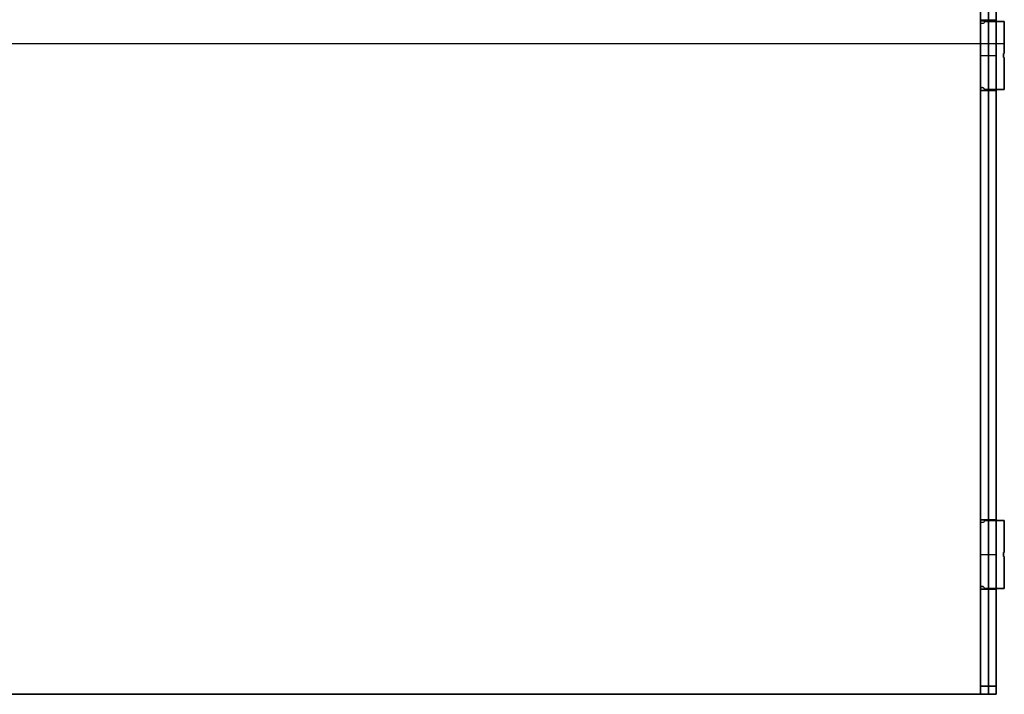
# Model space of a CAD drawing. Header units: millimetres. Extents: x -494 to 494, y -169 to 169.
# Tile 7 of 8: x 247 to 493, y -169 to 0. Entities that reach past the tile are written whole.
import ezdxf

# ---------------------------------------------------------------- set-up
doc = ezdxf.new("R2010")
doc.units = ezdxf.units.MM
doc.layers.add('Défaut', color=7, linetype='Continuous', true_color=0x000000)

msp = doc.modelspace()

# ---------------------------------------------------------------- linework, layer by layer
at = {"layer": 'Défaut'}
for p, q in [((487.5, -169, 241), (487.5, 169, 241)), ((491.5, -169, 241), (491.5, 169, 241)), ((489.5, 167, 0.5), (489.5, -167, 0.5)), ((489.5, -167, 481.5), (489.5, 167, 481.5)), ((487.5, 107.57, 465.5), (487.5, -0.54, 465.5)), ((487.5, 107.57, 16.5), (487.5, -0.54, 16.5)), ((487.5, 0, 0.5), (491.5, 0, 0.5)), ((487.5, 0, 481.5), (491.5, 0, 481.5)), ((487.5, -0.3, 16.5), (491.5, -0.3, 16.5)), ((487.5, -0.3, 465.5), (491.5, -0.3, 465.5)), ((488.02, -0.99, 467.5), (488.02, -0.99, 463.5)), ((488.02, -0.99, 18.5), (488.02, -0.99, 14.5)), ((488.5, -0.49, 465.5), (493.5, -0.49, 465.5)), ((488.5, -0.49, 16.5), (493.5, -0.49, 16.5)), ((489.5, -0.3, 14.5), (489.5, -17.7, 14.5)), ((489.5, -0.3, 18.5), (489.5, -0.3, 14.5)), ((489.5, -17.7, 18.5), (489.5, -0.3, 18.5)), ((489.5, -0.3, 463.5), (489.5, -17.7, 463.5)), ((489.5, -0.3, 467.5), (489.5, -0.3, 463.5)), ((489.5, -17.7, 467.5), (489.5, -0.3, 467.5)), ((491, -0.49, 463.5), (491, -0.49, 467.5)), ((491, -0.49, 14.5), (491, -0.49, 18.5)), ((493.5, -0.49, 465.5), (493.5, -8.49, 465.5)), ((493.5, -0.49, 16.5), (493.5, -8.49, 16.5)), ((493.5, -4.49, 463.5), (493.5, -4.49, 467.5)), ((493.5, -4.49, 14.5), (493.5, -4.49, 18.5)), ((165.17, -6, 467.5), (493.5, -6, 467.5)), ((165.17, -6, 463.5), (493.5, -6, 463.5)), ((165.17, -6, 18.5), (493.5, -6, 18.5)), ((165.17, -6, 14.5), (493.5, -6, 14.5)), ((487.5, -9, 14.5), (491.5, -9, 14.5)), ((487.5, -9, 18.5), (491.5, -9, 18.5)), ((487.5, -9, 463.5), (491.5, -9, 463.5)), ((487.5, -9, 467.5), (491.5, -9, 467.5)), ((493.3, -8.49, 465.5), (493.3, -9.49, 465.5)), ((493.5, -8.49, 465.5), (493.3, -8.49, 465.5)), ((493.3, -8.49, 16.5), (493.3, -9.49, 16.5)), ((493.5, -8.49, 16.5), (493.3, -8.49, 16.5)), ((493.3, -8.99, 463.5), (493.3, -8.99, 467.5)), ((493.3, -8.99, 14.5), (493.3, -8.99, 18.5)), ((493.3, -9.49, 465.5), (493.5, -9.49, 465.5)), ((493.3, -9.49, 16.5), (493.5, -9.49, 16.5)), ((493.4, -8.49, 463.5), (493.4, -8.49, 467.5)), ((493.4, -8.49, 14.5), (493.4, -8.49, 18.5)), ((493.4, -9.49, 463.5), (493.4, -9.49, 467.5)), ((493.4, -9.49, 14.5), (493.4, -9.49, 18.5)), ((493.5, -9.49, 465.5), (493.5, -17.49, 465.5)), ((493.5, -9.49, 16.5), (493.5, -17.49, 16.5)), ((493.5, -13.49, 463.5), (493.5, -13.49, 467.5)), ((493.5, -13.49, 14.5), (493.5, -13.49, 18.5)), ((488, -16.99, 467.5), (488, -16.99, 463.5)), ((488, -16.99, 18.5), (488, -16.99, 14.5)), ((487.5, -17.44, 465.5), (487.5, -125.52, 465.5)), ((487.5, -17.44, 16.5), (487.5, -125.52, 16.5)), ((487.5, -17.7, 16.5), (491.5, -17.7, 16.5)), ((487.5, -17.7, 465.5), (491.5, -17.7, 465.5)), ((493.5, -17.49, 465.5), (488.5, -17.49, 465.5)), ((493.5, -17.49, 16.5), (488.5, -17.49, 16.5)), ((489.5, -17.7, 14.5), (489.5, -17.7, 18.5)), ((489.5, -17.7, 463.5), (489.5, -17.7, 467.5)), ((491, -17.49, 463.5), (491, -17.49, 467.5)), ((491, -17.49, 14.5), (491, -17.49, 18.5)), ((487.5, -71.48, 463.5), (487.5, -71.48, 467.5)), ((487.5, -71.48, 14.5), (487.5, -71.48, 18.5)), ((487.5, -125.3, 16.5), (491.5, -125.3, 16.5)), ((487.5, -125.3, 465.5), (491.5, -125.3, 465.5)), ((488.5, -125.49, 465.5), (493.5, -125.49, 465.5)), ((488.5, -125.49, 16.5), (493.5, -125.49, 16.5)), ((489.5, -125.3, 14.5), (489.5, -142.7, 14.5)), ((489.5, -125.3, 18.5), (489.5, -125.3, 14.5)), ((489.5, -142.7, 18.5), (489.5, -125.3, 18.5)), ((489.5, -125.3, 463.5), (489.5, -142.7, 463.5)), ((489.5, -125.3, 467.5), (489.5, -125.3, 463.5)), ((489.5, -142.7, 467.5), (489.5, -125.3, 467.5)), ((491, -125.49, 463.5), (491, -125.49, 467.5)), ((491, -125.49, 14.5), (491, -125.49, 18.5)), ((493.5, -125.49, 465.5), (493.5, -133.49, 465.5)), ((493.5, -125.49, 16.5), (493.5, -133.49, 16.5)), ((488.01, -125.99, 467.5), (488.01, -125.99, 463.5)), ((488.01, -125.99, 18.5), (488.01, -125.99, 14.5)), ((493.5, -129.49, 463.5), (493.5, -129.49, 467.5)), ((493.5, -129.49, 14.5), (493.5, -129.49, 18.5)), ((487.5, -134, 14.5), (491.5, -134, 14.5)), ((487.5, -134, 18.5), (491.5, -134, 18.5)), ((487.5, -134, 463.5), (491.5, -134, 463.5)), ((487.5, -134, 467.5), (491.5, -134, 467.5)), ((493.3, -133.49, 465.5), (493.3, -134.49, 465.5)), ((493.5, -133.49, 465.5), (493.3, -133.49, 465.5)), ((493.3, -133.49, 16.5), (493.3, -134.49, 16.5)), ((493.5, -133.49, 16.5), (493.3, -133.49, 16.5)), ((493.3, -133.99, 463.5), (493.3, -133.99, 467.5)), ((493.3, -133.99, 14.5), (493.3, -133.99, 18.5)), ((493.3, -134.49, 465.5), (493.5, -134.49, 465.5)), ((493.3, -134.49, 16.5), (493.5, -134.49, 16.5)), ((493.4, -133.49, 463.5), (493.4, -133.49, 467.5)), ((493.4, -133.49, 14.5), (493.4, -133.49, 18.5)), ((493.4, -134.49, 463.5), (493.4, -134.49, 467.5)), ((493.4, -134.49, 14.5), (493.4, -134.49, 18.5)), ((493.5, -134.49, 465.5), (493.5, -142.49, 465.5)), ((493.5, -134.49, 16.5), (493.5, -142.49, 16.5)), ((493.5, -138.49, 463.5), (493.5, -138.49, 467.5)), ((493.5, -138.49, 14.5), (493.5, -138.49, 18.5)), ((487.5, -142.47, 465.5), (487.5, -169, 465.5)), ((487.5, -142.47, 16.5), (487.5, -169, 16.5)), ((487.5, -142.7, 16.5), (491.5, -142.7, 16.5)), ((487.5, -142.7, 465.5), (491.5, -142.7, 465.5)), ((488, -141.99, 467.5), (488, -141.99, 463.5)), ((488, -141.99, 18.5), (488, -141.99, 14.5)), ((493.5, -142.49, 465.5), (488.5, -142.49, 465.5)), ((493.5, -142.49, 16.5), (488.5, -142.49, 16.5)), ((489.5, -142.7, 14.5), (489.5, -142.7, 18.5)), ((489.5, -142.7, 463.5), (489.5, -142.7, 467.5)), ((491, -142.49, 463.5), (491, -142.49, 467.5)), ((491, -142.49, 14.5), (491, -142.49, 18.5)), ((487.5, -155.74, 463.5), (487.5, -155.74, 467.5)), ((487.5, -155.74, 14.5), (487.5, -155.74, 18.5)), ((487.5, -169, 465.5), (-487.5, -169, 465.5)), ((487.5, -169, 16.5), (-487.5, -169, 16.5)), ((487.5, -169, 241), (491.5, -169, 241)), ((489.5, -169, 2.5), (489.5, -169, 479.5))]:
    msp.add_line(p, q, dxfattribs=at)
at = {"layer": 'Défaut', "extrusion": (0, 0, -1)}
for centre, start, end in [((-488, -0.49, -463.5), 179.9991, 354.1175), ((-488, -0.49, -467.5), 179.9991, 354.1175), ((-488, -0.49, -465.5), 179.9991, 354.1175), ((-488, -0.49, -14.5), 179.9991, 354.1175), ((-488, -0.49, -18.5), 179.9991, 354.1175), ((-488, -0.49, -16.5), 179.9991, 354.1175), ((-488, -17.49, -467.5), 5.5776, 179.9991), ((-488, -17.49, -465.5), 5.5776, 179.9991), ((-488, -17.49, -18.5), 5.5776, 179.9991), ((-488, -17.49, -16.5), 5.5776, 179.9991), ((-488, -125.49, -463.5), 179.9991, 357.012), ((-488, -125.49, -467.5), 179.9991, 357.012), ((-488, -125.49, -465.5), 179.9991, 357.012), ((-488, -125.49, -14.5), 179.9991, 357.012), ((-488, -125.49, -18.5), 179.9991, 357.012), ((-488, -125.49, -16.5), 179.9991, 357.012), ((-488, -142.49, -467.5), 2.3321, 179.9991), ((-488, -142.49, -465.5), 2.3321, 179.9991), ((-488, -142.49, -18.5), 2.3321, 179.9991), ((-488, -142.49, -16.5), 2.3321, 179.9991)]:
    msp.add_arc(centre, 0.5, start, end, dxfattribs=at)
at = {"layer": 'Défaut'}
for centre, end in [((488, -17.49, 463.5), 174.4224), ((488, -17.49, 14.5), 174.4224), ((488, -142.49, 463.5), 177.6679), ((488, -142.49, 14.5), 177.6679)]:
    msp.add_arc(centre, 0.5, 0.0009, end, dxfattribs=at)
at = {"layer": 'Défaut', "extrusion": (1, 0, 0)}
for centre, start, end in [((-167, 479.5, 487.5), 90, 180), ((-167, 2.5, 487.5), 180, 270), ((-167, 479.5, 491.5), 90, 180), ((-167, 2.5, 491.5), 180, 270)]:
    msp.add_arc(centre, 2, start, end, dxfattribs=at)
at = {"layer": 'Défaut', "extrusion": (-1, 0, 0)}
for centre, start, end in [((167, 479.5, -489.5), 0, 90), ((167, 2.5, -489.5), 270, 0)]:
    msp.add_arc(centre, 2, start, end, dxfattribs=at)
at = {"layer": 'Défaut'}
for points in [[(487.5, 167, 481.5), (487.5, 0, 481.5), (487.5, -167, 481.5)], [(487.5, -167, 0.5), (487.5, 0, 0.5), (487.5, 167, 0.5)], [(491.5, -167, 0.5), (491.5, 0, 0.5), (491.5, 167, 0.5)], [(491.5, 167, 481.5), (491.5, 0, 481.5), (491.5, -167, 481.5)], [(487.5, -0.54, 467.5), (487.5, 53.51, 467.5), (487.5, 107.57, 467.5)], [(487.5, -0.54, 463.5), (487.5, 53.51, 463.5), (487.5, 107.57, 463.5)], [(487.5, -0.54, 18.5), (487.5, 53.51, 18.5), (487.5, 107.57, 18.5)], [(487.5, -0.54, 14.5), (487.5, 53.51, 14.5), (487.5, 107.57, 14.5)], [(487.5, -0.3, 14.5), (487.5, -9, 14.5), (487.5, -17.7, 14.5)], [(487.5, -0.3, 18.5), (487.5, -0.3, 16.5), (487.5, -0.3, 14.5)], [(487.5, -17.7, 18.5), (487.5, -9, 18.5), (487.5, -0.3, 18.5)], [(487.5, -0.3, 463.5), (487.5, -9, 463.5), (487.5, -17.7, 463.5)], [(487.5, -0.3, 467.5), (487.5, -0.3, 465.5), (487.5, -0.3, 463.5)], [(487.5, -17.7, 467.5), (487.5, -9, 467.5), (487.5, -0.3, 467.5)], [(491.5, -0.3, 14.5), (489.5, -0.3, 14.5), (487.5, -0.3, 14.5)], [(491.5, -0.3, 18.5), (489.5, -0.3, 18.5), (487.5, -0.3, 18.5)], [(491.5, -0.3, 463.5), (489.5, -0.3, 463.5), (487.5, -0.3, 463.5)], [(491.5, -0.3, 467.5), (489.5, -0.3, 467.5), (487.5, -0.3, 467.5)], [(487.5, -0.54, 467.5), (487.5, -0.54, 465.5), (487.5, -0.54, 463.5)], [(487.5, -0.54, 18.5), (487.5, -0.54, 16.5), (487.5, -0.54, 14.5)], [(493.5, -0.49, 467.5), (491, -0.49, 467.5), (488.5, -0.49, 467.5)], [(493.5, -0.49, 463.5), (491, -0.49, 463.5), (488.5, -0.49, 463.5)], [(488.5, -0.49, 467.5), (488.5, -0.49, 465.5), (488.5, -0.49, 463.5)], [(493.5, -0.49, 18.5), (491, -0.49, 18.5), (488.5, -0.49, 18.5)], [(493.5, -0.49, 14.5), (491, -0.49, 14.5), (488.5, -0.49, 14.5)], [(488.5, -0.49, 18.5), (488.5, -0.49, 16.5), (488.5, -0.49, 14.5)], [(491.5, -0.3, 14.5), (491.5, -9, 14.5), (491.5, -17.7, 14.5)], [(491.5, -17.7, 18.5), (491.5, -9, 18.5), (491.5, -0.3, 18.5)], [(491.5, -0.3, 18.5), (491.5, -0.3, 16.5), (491.5, -0.3, 14.5)], [(491.5, -0.3, 463.5), (491.5, -9, 463.5), (491.5, -17.7, 463.5)], [(491.5, -17.7, 467.5), (491.5, -9, 467.5), (491.5, -0.3, 467.5)], [(491.5, -0.3, 467.5), (491.5, -0.3, 465.5), (491.5, -0.3, 463.5)], [(493.5, -8.49, 467.5), (493.5, -4.49, 467.5), (493.5, -0.49, 467.5)], [(493.5, -8.49, 463.5), (493.5, -4.49, 463.5), (493.5, -0.49, 463.5)], [(493.5, -0.49, 467.5), (493.5, -0.49, 465.5), (493.5, -0.49, 463.5)], [(493.5, -8.49, 18.5), (493.5, -4.49, 18.5), (493.5, -0.49, 18.5)], [(493.5, -8.49, 14.5), (493.5, -4.49, 14.5), (493.5, -0.49, 14.5)], [(493.5, -0.49, 18.5), (493.5, -0.49, 16.5), (493.5, -0.49, 14.5)], [(493.3, -9.49, 467.5), (493.3, -8.99, 467.5), (493.3, -8.49, 467.5)], [(493.3, -8.49, 467.5), (493.4, -8.49, 467.5), (493.5, -8.49, 467.5)], [(493.3, -8.49, 463.5), (493.4, -8.49, 463.5), (493.5, -8.49, 463.5)], [(493.3, -9.49, 463.5), (493.3, -8.99, 463.5), (493.3, -8.49, 463.5)], [(493.3, -8.49, 467.5), (493.3, -8.49, 465.5), (493.3, -8.49, 463.5)], [(493.3, -9.49, 18.5), (493.3, -8.99, 18.5), (493.3, -8.49, 18.5)], [(493.3, -8.49, 18.5), (493.4, -8.49, 18.5), (493.5, -8.49, 18.5)], [(493.3, -8.49, 14.5), (493.4, -8.49, 14.5), (493.5, -8.49, 14.5)], [(493.3, -9.49, 14.5), (493.3, -8.99, 14.5), (493.3, -8.49, 14.5)], [(493.3, -8.49, 18.5), (493.3, -8.49, 16.5), (493.3, -8.49, 14.5)], [(493.5, -9.49, 467.5), (493.4, -9.49, 467.5), (493.3, -9.49, 467.5)], [(493.5, -9.49, 463.5), (493.4, -9.49, 463.5), (493.3, -9.49, 463.5)], [(493.3, -9.49, 467.5), (493.3, -9.49, 465.5), (493.3, -9.49, 463.5)], [(493.5, -9.49, 18.5), (493.4, -9.49, 18.5), (493.3, -9.49, 18.5)], [(493.5, -9.49, 14.5), (493.4, -9.49, 14.5), (493.3, -9.49, 14.5)], [(493.3, -9.49, 18.5), (493.3, -9.49, 16.5), (493.3, -9.49, 14.5)], [(493.5, -8.49, 467.5), (493.5, -8.49, 465.5), (493.5, -8.49, 463.5)], [(493.5, -8.49, 18.5), (493.5, -8.49, 16.5), (493.5, -8.49, 14.5)], [(493.5, -17.49, 467.5), (493.5, -13.49, 467.5), (493.5, -9.49, 467.5)], [(493.5, -17.49, 463.5), (493.5, -13.49, 463.5), (493.5, -9.49, 463.5)], [(493.5, -9.49, 467.5), (493.5, -9.49, 465.5), (493.5, -9.49, 463.5)], [(493.5, -17.49, 18.5), (493.5, -13.49, 18.5), (493.5, -9.49, 18.5)], [(493.5, -17.49, 14.5), (493.5, -13.49, 14.5), (493.5, -9.49, 14.5)], [(493.5, -9.49, 18.5), (493.5, -9.49, 16.5), (493.5, -9.49, 14.5)], [(487.5, -17.44, 463.5), (487.5, -17.44, 465.5), (487.5, -17.44, 467.5)], [(487.5, -125.52, 467.5), (487.5, -71.48, 467.5), (487.5, -17.44, 467.5)], [(487.5, -125.52, 463.5), (487.5, -71.48, 463.5), (487.5, -17.44, 463.5)], [(487.5, -17.44, 14.5), (487.5, -17.44, 16.5), (487.5, -17.44, 18.5)], [(487.5, -125.52, 18.5), (487.5, -71.48, 18.5), (487.5, -17.44, 18.5)], [(487.5, -125.52, 14.5), (487.5, -71.48, 14.5), (487.5, -17.44, 14.5)], [(487.5, -17.7, 14.5), (487.5, -17.7, 16.5), (487.5, -17.7, 18.5)], [(487.5, -17.7, 463.5), (487.5, -17.7, 465.5), (487.5, -17.7, 467.5)], [(487.5, -17.7, 18.5), (489.5, -17.7, 18.5), (491.5, -17.7, 18.5)], [(491.5, -17.7, 14.5), (489.5, -17.7, 14.5), (487.5, -17.7, 14.5)], [(487.5, -17.7, 467.5), (489.5, -17.7, 467.5), (491.5, -17.7, 467.5)], [(491.5, -17.7, 463.5), (489.5, -17.7, 463.5), (487.5, -17.7, 463.5)], [(488.5, -17.49, 467.5), (488.5, -17.49, 465.5), (488.5, -17.49, 463.5)], [(488.5, -17.49, 467.5), (491, -17.49, 467.5), (493.5, -17.49, 467.5)], [(488.5, -17.49, 463.5), (491, -17.49, 463.5), (493.5, -17.49, 463.5)], [(488.5, -17.49, 18.5), (488.5, -17.49, 16.5), (488.5, -17.49, 14.5)], [(488.5, -17.49, 18.5), (491, -17.49, 18.5), (493.5, -17.49, 18.5)], [(488.5, -17.49, 14.5), (491, -17.49, 14.5), (493.5, -17.49, 14.5)], [(491.5, -17.7, 14.5), (491.5, -17.7, 16.5), (491.5, -17.7, 18.5)], [(491.5, -17.7, 463.5), (491.5, -17.7, 465.5), (491.5, -17.7, 467.5)], [(493.5, -17.49, 467.5), (493.5, -17.49, 465.5), (493.5, -17.49, 463.5)], [(493.5, -17.49, 18.5), (493.5, -17.49, 16.5), (493.5, -17.49, 14.5)], [(487.5, -125.3, 463.5), (487.5, -134, 463.5), (487.5, -142.7, 463.5)], [(487.5, -125.3, 467.5), (487.5, -125.3, 465.5), (487.5, -125.3, 463.5)], [(487.5, -142.7, 467.5), (487.5, -134, 467.5), (487.5, -125.3, 467.5)], [(487.5, -125.3, 14.5), (487.5, -134, 14.5), (487.5, -142.7, 14.5)], [(487.5, -125.3, 18.5), (487.5, -125.3, 16.5), (487.5, -125.3, 14.5)], [(487.5, -142.7, 18.5), (487.5, -134, 18.5), (487.5, -125.3, 18.5)], [(491.5, -125.3, 14.5), (489.5, -125.3, 14.5), (487.5, -125.3, 14.5)], [(491.5, -125.3, 18.5), (489.5, -125.3, 18.5), (487.5, -125.3, 18.5)], [(491.5, -125.3, 463.5), (489.5, -125.3, 463.5), (487.5, -125.3, 463.5)], [(491.5, -125.3, 467.5), (489.5, -125.3, 467.5), (487.5, -125.3, 467.5)], [(487.5, -125.52, 467.5), (487.5, -125.52, 465.5), (487.5, -125.52, 463.5)], [(487.5, -125.52, 18.5), (487.5, -125.52, 16.5), (487.5, -125.52, 14.5)], [(493.5, -125.49, 467.5), (491, -125.49, 467.5), (488.5, -125.49, 467.5)], [(493.5, -125.49, 463.5), (491, -125.49, 463.5), (488.5, -125.49, 463.5)], [(488.5, -125.49, 467.5), (488.5, -125.49, 465.5), (488.5, -125.49, 463.5)], [(493.5, -125.49, 18.5), (491, -125.49, 18.5), (488.5, -125.49, 18.5)], [(493.5, -125.49, 14.5), (491, -125.49, 14.5), (488.5, -125.49, 14.5)], [(488.5, -125.49, 18.5), (488.5, -125.49, 16.5), (488.5, -125.49, 14.5)], [(491.5, -125.3, 463.5), (491.5, -134, 463.5), (491.5, -142.7, 463.5)], [(491.5, -142.7, 467.5), (491.5, -134, 467.5), (491.5, -125.3, 467.5)], [(491.5, -125.3, 467.5), (491.5, -125.3, 465.5), (491.5, -125.3, 463.5)], [(491.5, -125.3, 14.5), (491.5, -134, 14.5), (491.5, -142.7, 14.5)], [(491.5, -142.7, 18.5), (491.5, -134, 18.5), (491.5, -125.3, 18.5)], [(491.5, -125.3, 18.5), (491.5, -125.3, 16.5), (491.5, -125.3, 14.5)], [(493.5, -133.49, 467.5), (493.5, -129.49, 467.5), (493.5, -125.49, 467.5)], [(493.5, -133.49, 463.5), (493.5, -129.49, 463.5), (493.5, -125.49, 463.5)], [(493.5, -125.49, 467.5), (493.5, -125.49, 465.5), (493.5, -125.49, 463.5)], [(493.5, -133.49, 18.5), (493.5, -129.49, 18.5), (493.5, -125.49, 18.5)], [(493.5, -133.49, 14.5), (493.5, -129.49, 14.5), (493.5, -125.49, 14.5)], [(493.5, -125.49, 18.5), (493.5, -125.49, 16.5), (493.5, -125.49, 14.5)], [(493.3, -134.49, 467.5), (493.3, -133.99, 467.5), (493.3, -133.49, 467.5)], [(493.3, -133.49, 467.5), (493.4, -133.49, 467.5), (493.5, -133.49, 467.5)], [(493.3, -133.49, 463.5), (493.4, -133.49, 463.5), (493.5, -133.49, 463.5)], [(493.3, -134.49, 463.5), (493.3, -133.99, 463.5), (493.3, -133.49, 463.5)], [(493.3, -133.49, 467.5), (493.3, -133.49, 465.5), (493.3, -133.49, 463.5)], [(493.3, -134.49, 18.5), (493.3, -133.99, 18.5), (493.3, -133.49, 18.5)], [(493.3, -133.49, 18.5), (493.4, -133.49, 18.5), (493.5, -133.49, 18.5)], [(493.3, -133.49, 14.5), (493.4, -133.49, 14.5), (493.5, -133.49, 14.5)], [(493.3, -134.49, 14.5), (493.3, -133.99, 14.5), (493.3, -133.49, 14.5)], [(493.3, -133.49, 18.5), (493.3, -133.49, 16.5), (493.3, -133.49, 14.5)], [(493.5, -134.49, 467.5), (493.4, -134.49, 467.5), (493.3, -134.49, 467.5)], [(493.5, -134.49, 463.5), (493.4, -134.49, 463.5), (493.3, -134.49, 463.5)], [(493.3, -134.49, 467.5), (493.3, -134.49, 465.5), (493.3, -134.49, 463.5)], [(493.5, -134.49, 18.5), (493.4, -134.49, 18.5), (493.3, -134.49, 18.5)], [(493.5, -134.49, 14.5), (493.4, -134.49, 14.5), (493.3, -134.49, 14.5)], [(493.3, -134.49, 18.5), (493.3, -134.49, 16.5), (493.3, -134.49, 14.5)], [(493.5, -133.49, 467.5), (493.5, -133.49, 465.5), (493.5, -133.49, 463.5)], [(493.5, -133.49, 18.5), (493.5, -133.49, 16.5), (493.5, -133.49, 14.5)], [(493.5, -142.49, 467.5), (493.5, -138.49, 467.5), (493.5, -134.49, 467.5)], [(493.5, -142.49, 463.5), (493.5, -138.49, 463.5), (493.5, -134.49, 463.5)], [(493.5, -134.49, 467.5), (493.5, -134.49, 465.5), (493.5, -134.49, 463.5)], [(493.5, -142.49, 18.5), (493.5, -138.49, 18.5), (493.5, -134.49, 18.5)], [(493.5, -142.49, 14.5), (493.5, -138.49, 14.5), (493.5, -134.49, 14.5)], [(493.5, -134.49, 18.5), (493.5, -134.49, 16.5), (493.5, -134.49, 14.5)], [(487.5, -142.47, 463.5), (487.5, -142.47, 465.5), (487.5, -142.47, 467.5)], [(487.5, -169, 467.5), (487.5, -155.74, 467.5), (487.5, -142.47, 467.5)], [(487.5, -169, 463.5), (487.5, -155.74, 463.5), (487.5, -142.47, 463.5)], [(487.5, -142.47, 14.5), (487.5, -142.47, 16.5), (487.5, -142.47, 18.5)], [(487.5, -169, 18.5), (487.5, -155.74, 18.5), (487.5, -142.47, 18.5)], [(487.5, -169, 14.5), (487.5, -155.74, 14.5), (487.5, -142.47, 14.5)], [(487.5, -142.7, 463.5), (487.5, -142.7, 465.5), (487.5, -142.7, 467.5)], [(487.5, -142.7, 14.5), (487.5, -142.7, 16.5), (487.5, -142.7, 18.5)], [(487.5, -142.7, 18.5), (489.5, -142.7, 18.5), (491.5, -142.7, 18.5)], [(491.5, -142.7, 14.5), (489.5, -142.7, 14.5), (487.5, -142.7, 14.5)], [(487.5, -142.7, 467.5), (489.5, -142.7, 467.5), (491.5, -142.7, 467.5)], [(491.5, -142.7, 463.5), (489.5, -142.7, 463.5), (487.5, -142.7, 463.5)], [(488.5, -142.49, 467.5), (488.5, -142.49, 465.5), (488.5, -142.49, 463.5)], [(488.5, -142.49, 467.5), (491, -142.49, 467.5), (493.5, -142.49, 467.5)], [(488.5, -142.49, 463.5), (491, -142.49, 463.5), (493.5, -142.49, 463.5)], [(488.5, -142.49, 18.5), (488.5, -142.49, 16.5), (488.5, -142.49, 14.5)], [(488.5, -142.49, 18.5), (491, -142.49, 18.5), (493.5, -142.49, 18.5)], [(488.5, -142.49, 14.5), (491, -142.49, 14.5), (493.5, -142.49, 14.5)], [(491.5, -142.7, 463.5), (491.5, -142.7, 465.5), (491.5, -142.7, 467.5)], [(491.5, -142.7, 14.5), (491.5, -142.7, 16.5), (491.5, -142.7, 18.5)], [(493.5, -142.49, 467.5), (493.5, -142.49, 465.5), (493.5, -142.49, 463.5)], [(493.5, -142.49, 18.5), (493.5, -142.49, 16.5), (493.5, -142.49, 14.5)], [(491.5, -167, 481.5), (489.5, -167, 481.5), (487.5, -167, 481.5)], [(487.5, -167, 0.5), (489.5, -167, 0.5), (491.5, -167, 0.5)], [(-487.5, -169, 467.5), (0, -169, 467.5), (487.5, -169, 467.5)], [(-487.5, -169, 463.5), (0, -169, 463.5), (487.5, -169, 463.5)], [(-487.5, -169, 18.5), (0, -169, 18.5), (487.5, -169, 18.5)], [(-487.5, -169, 14.5), (0, -169, 14.5), (487.5, -169, 14.5)], [(487.5, -169, 467.5), (487.5, -169, 465.5), (487.5, -169, 463.5)], [(487.5, -169, 479.5), (487.5, -169, 241), (487.5, -169, 2.5)], [(487.5, -169, 479.5), (489.5, -169, 479.5), (491.5, -169, 479.5)], [(491.5, -169, 2.5), (489.5, -169, 2.5), (487.5, -169, 2.5)], [(487.5, -169, 18.5), (487.5, -169, 16.5), (487.5, -169, 14.5)], [(491.5, -169, 479.5), (491.5, -169, 241), (491.5, -169, 2.5)]]:
    msp.add_open_spline(points, degree=2, dxfattribs=at)

doc.saveas('drawing.dxf')
